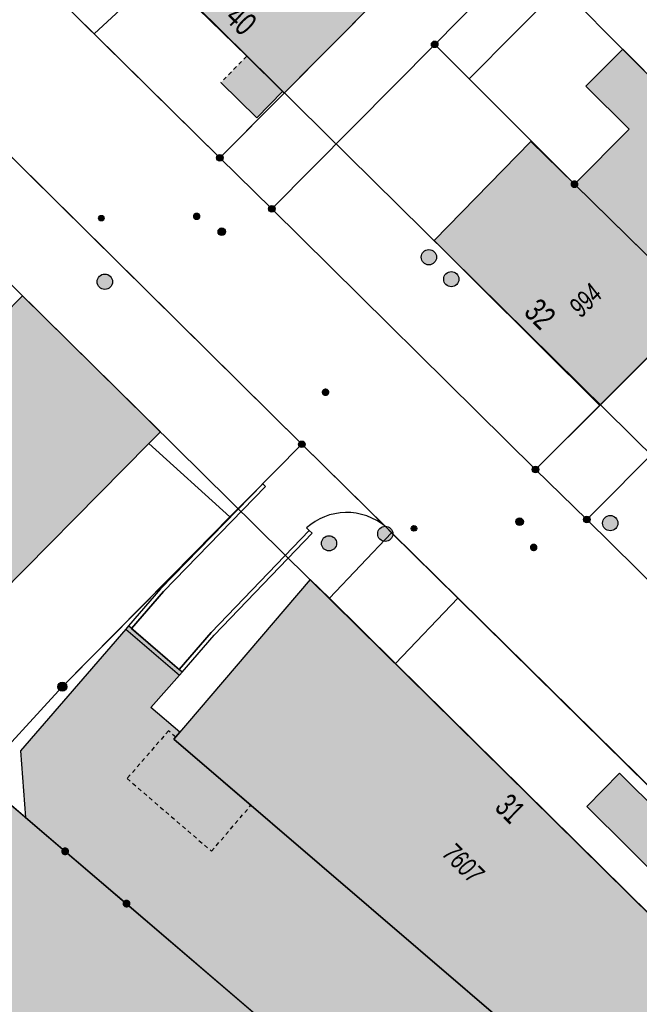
# Model space of a CAD drawing. Header units: metres. Extents: x 2695751 to 2696029, y 1260877 to 1261206.
# Tile 15 of 69: x 2695897 to 2695928, y 1260945 to 1260994. Entities that reach past the tile are written whole.
import ezdxf

# ---------------------------------------------------------------- set-up
doc = ezdxf.new("R2010")
doc.units = ezdxf.units.M
doc.linetypes.add('AUSGEZOGEN', pattern=[0])
doc.linetypes.add('VERDECKT2_S2', pattern=[0.36, 0.2, -0.16])
for name, color, linetype in [('AV_Flächen (EO)', 7, 'AUSGEZOGEN'), ('AV_Gebäudeflächen (BB)', 7, 'AUSGEZOGEN'), ('AV_Gebäudeflächen (EO)', 7, 'AUSGEZOGEN'), ('AV_Gebäudeflächen ut.', 7, 'AUSGEZOGEN'), ('AV_Haus-Nr.', 7, 'AUSGEZOGEN'), ('AV_Linien (BB)', 7, 'AUSGEZOGEN'), ('AV_Versicherung-Nr.', 7, 'AUSGEZOGEN'), ('Liegenschaftsgrenzen', 7, 'AUSGEZOGEN'), ('PFAV', 255, 'AUSGEZOGEN'), ('PFAW', 255, 'AUSGEZOGEN'), ('PFEW', 255, 'AUSGEZOGEN'), ('PFGA', 255, 'AUSGEZOGEN'), ('PFWA', 255, 'AUSGEZOGEN'), ('RAEW', 8, 'AUSGEZOGEN'), ('RP_Abstandslinie', 7, 'AUSGEZOGEN')]:
    doc.layers.add(name, color=color, linetype=linetype)
doc.styles.add('ARIAL', font='arial.ttf')

msp = doc.modelspace()

# ---------------------------------------------------------------- hatches: boundary and pattern name
at = {"layer": 'AV_Gebäudeflächen (BB)', "true_color": 0xd2d2d2, "transparency": 33554687}
for points in [[(2695915.53, 1260995.68), (2695909.42, 1261001.66), (2695904.176, 1260996.349), (2695908.41, 1260992.194), (2695910.178, 1260990.46), (2695910.264, 1260990.376)], [(2695924.59, 1260985.88), (2695930.72, 1260979.86), (2695935.17, 1260984.42), (2695929.1, 1260990.4), (2695926.977, 1260992.544), (2695925.155, 1260990.715), (2695927.287, 1260988.59)], [(2695889.022, 1260988.6), (2695880.652, 1260980.146), (2695879.909, 1260979.395), (2695880.15, 1260979.157), (2695880.363, 1260979.373), (2695881.235, 1260980.254), (2695884.683, 1260976.844), (2695883.811, 1260975.962), (2695883.589, 1260975.737), (2695883.852, 1260975.477), (2695884.098, 1260975.727), (2695886.437, 1260973.413), (2695886.192, 1260973.165), (2695886.447, 1260972.912), (2695886.68, 1260973.147), (2695888.706, 1260971.142), (2695888.503, 1260970.937), (2695888.751, 1260970.691), (2695888.991, 1260970.933), (2695891.33, 1260968.619), (2695891.091, 1260968.378), (2695891.347, 1260968.125), (2695891.561, 1260968.341), (2695892.412, 1260969.201), (2695895.867, 1260965.783), (2695895.016, 1260964.923), (2695894.779, 1260964.684), (2695895.021, 1260964.445), (2695903.582, 1260973.087), (2695904.152, 1260973.663), (2695897.351, 1260980.372), (2695896.382, 1260979.39), (2695894.856, 1260980.894), (2695895.825, 1260981.877), (2695889.272, 1260988.353)], [(2695930.72, 1260979.86), (2695924.59, 1260985.88), (2695922.432, 1260987.987), (2695917.668, 1260983.108), (2695919.763, 1260980.994), (2695925.842, 1260974.964)], [(2695911.552, 1260966.378), (2695904.819, 1260958.504), (2695926.723, 1260939.707), (2695932.158, 1260946.058), (2695915.757, 1260962.231), (2695912.491, 1260965.452)], [(2695930.887, 1260952.778), (2695926.813, 1260956.818), (2695925.192, 1260955.188), (2695929.27, 1260951.147)], [(2695894.915, 1260956.37), (2695890.895, 1260952.292), (2695889.528, 1260950.883), (2695884.45, 1260945.71), (2695884.079, 1260945.33), (2695874.2, 1260935.2), (2695878.695, 1260930.862), (2695888.718, 1260941.151), (2695893.114, 1260937.383), (2695893.236, 1260937.28), (2695893.305, 1260937.222), (2695893.633, 1260937.605), (2695896.282, 1260940.698), (2695896.379, 1260940.811), (2695899.078, 1260943.963), (2695904.825, 1260939.042), (2695909.415, 1260944.451), (2695902.48, 1260950.39), (2695899.45, 1260952.97), (2695895.19, 1260956.61), (2695895.009, 1260956.452)]]:
    msp.add_hatch(color=254, dxfattribs=at).paths.add_polyline_path(points)
at = {"layer": 'AV_Gebäudeflächen (EO)', "true_color": 0xebebeb, "transparency": 33554687}
for points in [[(2695907.138, 1260990.897), (2695908.906, 1260989.162), (2695910.178, 1260990.46), (2695908.41, 1260992.194)], [(2695908.618, 1260955.244), (2695904.819, 1260958.504), (2695904.906, 1260958.605), (2695904.553, 1260958.917), (2695902.508, 1260956.559), (2695906.678, 1260952.973)]]:
    msp.add_hatch(color=7, dxfattribs=at).paths.add_polyline_path(points)
at = {"layer": 'AV_Gebäudeflächen ut.', "true_color": 0xf5f5f5, "transparency": 33554687}
msp.add_hatch(color=7, dxfattribs=at).paths.add_polyline_path([(2695902.575, 1260964.086), (2695902.451, 1260963.936), (2695897.244, 1260957.934), (2695897.498, 1260954.638), (2695909.415, 1260944.451), (2695916.635, 1260938.288), (2695918.065, 1260939.947), (2695920.503, 1260942.775), (2695921.628, 1260944.08), (2695904.819, 1260958.504), (2695905.114, 1260958.849), (2695903.685, 1260960.073), (2695905.097, 1260961.654), (2695905.232, 1260961.805)])
at = {"layer": 'PFAV', "transparency": 33554687}
for points in [[(2695917.852, 1260992.78), (2695917.849, 1260992.813), (2695917.839, 1260992.844), (2695917.823, 1260992.873), (2695917.802, 1260992.898), (2695917.776, 1260992.918), (2695917.746, 1260992.932), (2695917.715, 1260992.941), (2695917.682, 1260992.942), (2695917.649, 1260992.937), (2695917.618, 1260992.926), (2695917.591, 1260992.909), (2695917.567, 1260992.886), (2695917.548, 1260992.859), (2695917.535, 1260992.829), (2695917.528, 1260992.796), (2695917.528, 1260992.764), (2695917.535, 1260992.731), (2695917.548, 1260992.701), (2695917.567, 1260992.674), (2695917.591, 1260992.651), (2695917.618, 1260992.634), (2695917.649, 1260992.623), (2695917.682, 1260992.618), (2695917.715, 1260992.619), (2695917.746, 1260992.628), (2695917.776, 1260992.642), (2695917.802, 1260992.662), (2695917.823, 1260992.687), (2695917.839, 1260992.716), (2695917.849, 1260992.747)], [(2695907.252, 1260987.18), (2695907.249, 1260987.213), (2695907.239, 1260987.244), (2695907.223, 1260987.273), (2695907.202, 1260987.298), (2695907.176, 1260987.318), (2695907.146, 1260987.332), (2695907.115, 1260987.341), (2695907.082, 1260987.342), (2695907.049, 1260987.337), (2695907.018, 1260987.326), (2695906.991, 1260987.309), (2695906.967, 1260987.286), (2695906.948, 1260987.259), (2695906.935, 1260987.229), (2695906.928, 1260987.196), (2695906.928, 1260987.164), (2695906.935, 1260987.131), (2695906.948, 1260987.101), (2695906.967, 1260987.074), (2695906.991, 1260987.051), (2695907.018, 1260987.034), (2695907.049, 1260987.023), (2695907.082, 1260987.018), (2695907.115, 1260987.019), (2695907.146, 1260987.028), (2695907.176, 1260987.042), (2695907.202, 1260987.062), (2695907.223, 1260987.087), (2695907.239, 1260987.116), (2695907.249, 1260987.147)], [(2695924.785, 1260985.88), (2695924.781, 1260985.919), (2695924.769, 1260985.957), (2695924.75, 1260985.991), (2695924.724, 1260986.021), (2695924.693, 1260986.045), (2695924.658, 1260986.063), (2695924.62, 1260986.073), (2695924.58, 1260986.075), (2695924.541, 1260986.069), (2695924.504, 1260986.055), (2695924.471, 1260986.034), (2695924.442, 1260986.007), (2695924.42, 1260985.975), (2695924.404, 1260985.938), (2695924.396, 1260985.9), (2695924.396, 1260985.86), (2695924.404, 1260985.822), (2695924.42, 1260985.785), (2695924.442, 1260985.753), (2695924.471, 1260985.726), (2695924.504, 1260985.705), (2695924.541, 1260985.691), (2695924.58, 1260985.685), (2695924.62, 1260985.687), (2695924.658, 1260985.697), (2695924.693, 1260985.715), (2695924.724, 1260985.739), (2695924.75, 1260985.769), (2695924.769, 1260985.803), (2695924.781, 1260985.841)], [(2695909.812, 1260984.67), (2695909.809, 1260984.703), (2695909.799, 1260984.734), (2695909.783, 1260984.763), (2695909.762, 1260984.788), (2695909.736, 1260984.808), (2695909.706, 1260984.822), (2695909.675, 1260984.831), (2695909.642, 1260984.832), (2695909.609, 1260984.827), (2695909.578, 1260984.816), (2695909.551, 1260984.799), (2695909.527, 1260984.776), (2695909.508, 1260984.749), (2695909.495, 1260984.719), (2695909.488, 1260984.686), (2695909.488, 1260984.654), (2695909.495, 1260984.621), (2695909.508, 1260984.591), (2695909.527, 1260984.564), (2695909.551, 1260984.541), (2695909.578, 1260984.524), (2695909.609, 1260984.513), (2695909.642, 1260984.508), (2695909.675, 1260984.509), (2695909.706, 1260984.518), (2695909.736, 1260984.532), (2695909.762, 1260984.552), (2695909.783, 1260984.577), (2695909.799, 1260984.606), (2695909.809, 1260984.637)], [(2695911.292, 1260973.05), (2695911.289, 1260973.083), (2695911.279, 1260973.114), (2695911.263, 1260973.143), (2695911.242, 1260973.168), (2695911.216, 1260973.188), (2695911.186, 1260973.202), (2695911.155, 1260973.211), (2695911.122, 1260973.212), (2695911.089, 1260973.207), (2695911.058, 1260973.196), (2695911.031, 1260973.179), (2695911.007, 1260973.156), (2695910.988, 1260973.129), (2695910.975, 1260973.099), (2695910.968, 1260973.066), (2695910.968, 1260973.034), (2695910.975, 1260973.001), (2695910.988, 1260972.971), (2695911.007, 1260972.944), (2695911.031, 1260972.921), (2695911.058, 1260972.904), (2695911.089, 1260972.893), (2695911.122, 1260972.888), (2695911.155, 1260972.889), (2695911.186, 1260972.898), (2695911.216, 1260972.912), (2695911.242, 1260972.932), (2695911.263, 1260972.957), (2695911.279, 1260972.986), (2695911.289, 1260973.017)], [(2695922.832, 1260971.81), (2695922.829, 1260971.843), (2695922.819, 1260971.874), (2695922.803, 1260971.903), (2695922.782, 1260971.928), (2695922.756, 1260971.948), (2695922.726, 1260971.962), (2695922.695, 1260971.971), (2695922.662, 1260971.972), (2695922.629, 1260971.967), (2695922.598, 1260971.956), (2695922.571, 1260971.939), (2695922.547, 1260971.916), (2695922.528, 1260971.889), (2695922.515, 1260971.859), (2695922.508, 1260971.826), (2695922.508, 1260971.794), (2695922.515, 1260971.761), (2695922.528, 1260971.731), (2695922.547, 1260971.704), (2695922.571, 1260971.681), (2695922.598, 1260971.664), (2695922.629, 1260971.653), (2695922.662, 1260971.648), (2695922.695, 1260971.649), (2695922.726, 1260971.658), (2695922.756, 1260971.672), (2695922.782, 1260971.692), (2695922.803, 1260971.717), (2695922.819, 1260971.746), (2695922.829, 1260971.777)], [(2695925.362, 1260969.34), (2695925.359, 1260969.373), (2695925.349, 1260969.404), (2695925.333, 1260969.433), (2695925.312, 1260969.458), (2695925.286, 1260969.478), (2695925.256, 1260969.492), (2695925.225, 1260969.501), (2695925.192, 1260969.502), (2695925.159, 1260969.497), (2695925.128, 1260969.486), (2695925.101, 1260969.469), (2695925.077, 1260969.446), (2695925.058, 1260969.419), (2695925.045, 1260969.389), (2695925.038, 1260969.356), (2695925.038, 1260969.324), (2695925.045, 1260969.291), (2695925.058, 1260969.261), (2695925.077, 1260969.234), (2695925.101, 1260969.211), (2695925.128, 1260969.194), (2695925.159, 1260969.183), (2695925.192, 1260969.178), (2695925.225, 1260969.179), (2695925.256, 1260969.188), (2695925.286, 1260969.202), (2695925.312, 1260969.222), (2695925.333, 1260969.247), (2695925.349, 1260969.276), (2695925.359, 1260969.307)], [(2695899.537, 1260961.09), (2695899.533, 1260961.136), (2695899.519, 1260961.18), (2695899.497, 1260961.22), (2695899.467, 1260961.255), (2695899.43, 1260961.283), (2695899.389, 1260961.303), (2695899.344, 1260961.315), (2695899.298, 1260961.317), (2695899.253, 1260961.31), (2695899.21, 1260961.294), (2695899.171, 1260961.27), (2695899.137, 1260961.238), (2695899.111, 1260961.2), (2695899.093, 1260961.158), (2695899.084, 1260961.113), (2695899.084, 1260961.067), (2695899.093, 1260961.022), (2695899.111, 1260960.98), (2695899.137, 1260960.942), (2695899.171, 1260960.91), (2695899.21, 1260960.886), (2695899.253, 1260960.87), (2695899.298, 1260960.863), (2695899.344, 1260960.865), (2695899.389, 1260960.877), (2695899.43, 1260960.897), (2695899.467, 1260960.925), (2695899.497, 1260960.96), (2695899.519, 1260961), (2695899.533, 1260961.044)], [(2695899.645, 1260952.97), (2695899.641, 1260953.009), (2695899.629, 1260953.047), (2695899.61, 1260953.081), (2695899.584, 1260953.111), (2695899.553, 1260953.135), (2695899.518, 1260953.153), (2695899.48, 1260953.163), (2695899.44, 1260953.165), (2695899.401, 1260953.159), (2695899.364, 1260953.145), (2695899.331, 1260953.124), (2695899.302, 1260953.097), (2695899.28, 1260953.065), (2695899.264, 1260953.028), (2695899.256, 1260952.99), (2695899.256, 1260952.95), (2695899.264, 1260952.912), (2695899.28, 1260952.875), (2695899.302, 1260952.843), (2695899.331, 1260952.816), (2695899.364, 1260952.795), (2695899.401, 1260952.781), (2695899.44, 1260952.775), (2695899.48, 1260952.777), (2695899.518, 1260952.787), (2695899.553, 1260952.805), (2695899.584, 1260952.829), (2695899.61, 1260952.859), (2695899.629, 1260952.893), (2695899.641, 1260952.931)], [(2695902.675, 1260950.39), (2695902.671, 1260950.429), (2695902.659, 1260950.467), (2695902.64, 1260950.501), (2695902.614, 1260950.531), (2695902.583, 1260950.555), (2695902.548, 1260950.573), (2695902.51, 1260950.583), (2695902.47, 1260950.585), (2695902.431, 1260950.579), (2695902.394, 1260950.565), (2695902.361, 1260950.544), (2695902.332, 1260950.517), (2695902.31, 1260950.485), (2695902.294, 1260950.448), (2695902.286, 1260950.41), (2695902.286, 1260950.37), (2695902.294, 1260950.332), (2695902.31, 1260950.295), (2695902.332, 1260950.263), (2695902.361, 1260950.236), (2695902.394, 1260950.215), (2695902.431, 1260950.201), (2695902.47, 1260950.195), (2695902.51, 1260950.197), (2695902.548, 1260950.207), (2695902.583, 1260950.225), (2695902.614, 1260950.249), (2695902.64, 1260950.279), (2695902.659, 1260950.313), (2695902.671, 1260950.351)]]:
    msp.add_hatch(color=7, dxfattribs=at).paths.add_polyline_path(points)
at = {"layer": 'PFAW', "transparency": 33554687}
for color, points in [(253, [(2695917.782, 1260982.279), (2695917.774, 1260982.355), (2695917.751, 1260982.428), (2695917.714, 1260982.495), (2695917.664, 1260982.554), (2695917.603, 1260982.601), (2695917.534, 1260982.634), (2695917.46, 1260982.654), (2695917.384, 1260982.657), (2695917.308, 1260982.646), (2695917.236, 1260982.619), (2695917.171, 1260982.579), (2695917.115, 1260982.526), (2695917.072, 1260982.463), (2695917.041, 1260982.392), (2695917.026, 1260982.317), (2695917.026, 1260982.241), (2695917.041, 1260982.166), (2695917.072, 1260982.095), (2695917.115, 1260982.032), (2695917.171, 1260981.979), (2695917.236, 1260981.939), (2695917.308, 1260981.912), (2695917.384, 1260981.901), (2695917.46, 1260981.904), (2695917.534, 1260981.924), (2695917.603, 1260981.957), (2695917.664, 1260982.004), (2695917.714, 1260982.063), (2695917.751, 1260982.13), (2695917.774, 1260982.203)]), (253, [(2695901.788, 1260981.069), (2695901.78, 1260981.145), (2695901.757, 1260981.218), (2695901.72, 1260981.285), (2695901.67, 1260981.344), (2695901.609, 1260981.391), (2695901.54, 1260981.424), (2695901.466, 1260981.444), (2695901.39, 1260981.447), (2695901.314, 1260981.436), (2695901.242, 1260981.409), (2695901.177, 1260981.369), (2695901.121, 1260981.316), (2695901.078, 1260981.253), (2695901.047, 1260981.182), (2695901.032, 1260981.107), (2695901.032, 1260981.031), (2695901.047, 1260980.956), (2695901.078, 1260980.885), (2695901.121, 1260980.822), (2695901.177, 1260980.769), (2695901.242, 1260980.729), (2695901.314, 1260980.702), (2695901.39, 1260980.691), (2695901.466, 1260980.694), (2695901.54, 1260980.714), (2695901.609, 1260980.747), (2695901.67, 1260980.794), (2695901.72, 1260980.853), (2695901.757, 1260980.92), (2695901.78, 1260980.993)]), (7, [(2695918.885, 1260981.195), (2695918.877, 1260981.27), (2695918.855, 1260981.343), (2695918.818, 1260981.409), (2695918.768, 1260981.466), (2695918.708, 1260981.513), (2695918.64, 1260981.546), (2695918.567, 1260981.565), (2695918.491, 1260981.569), (2695918.416, 1260981.558), (2695918.345, 1260981.531), (2695918.28, 1260981.491), (2695918.225, 1260981.439), (2695918.182, 1260981.377), (2695918.152, 1260981.307), (2695918.137, 1260981.233), (2695918.137, 1260981.157), (2695918.152, 1260981.082), (2695918.182, 1260981.013), (2695918.225, 1260980.95), (2695918.28, 1260980.898), (2695918.345, 1260980.858), (2695918.416, 1260980.832), (2695918.491, 1260980.82), (2695918.567, 1260980.824), (2695918.64, 1260980.843), (2695918.708, 1260980.876), (2695918.768, 1260980.923), (2695918.818, 1260980.98), (2695918.855, 1260981.047), (2695918.877, 1260981.119)]), (253, [(2695926.735, 1260969.161), (2695926.727, 1260969.237), (2695926.704, 1260969.31), (2695926.667, 1260969.377), (2695926.617, 1260969.436), (2695926.556, 1260969.483), (2695926.487, 1260969.516), (2695926.413, 1260969.536), (2695926.337, 1260969.539), (2695926.261, 1260969.528), (2695926.189, 1260969.501), (2695926.124, 1260969.461), (2695926.068, 1260969.408), (2695926.025, 1260969.345), (2695925.994, 1260969.274), (2695925.979, 1260969.199), (2695925.979, 1260969.123), (2695925.994, 1260969.048), (2695926.025, 1260968.977), (2695926.068, 1260968.914), (2695926.124, 1260968.861), (2695926.189, 1260968.821), (2695926.261, 1260968.794), (2695926.337, 1260968.783), (2695926.413, 1260968.786), (2695926.487, 1260968.806), (2695926.556, 1260968.839), (2695926.617, 1260968.886), (2695926.667, 1260968.945), (2695926.704, 1260969.012), (2695926.727, 1260969.085)]), (7, [(2695912.85, 1260968.165), (2695912.842, 1260968.24), (2695912.82, 1260968.313), (2695912.783, 1260968.379), (2695912.733, 1260968.436), (2695912.673, 1260968.483), (2695912.605, 1260968.516), (2695912.532, 1260968.535), (2695912.456, 1260968.539), (2695912.381, 1260968.528), (2695912.31, 1260968.501), (2695912.245, 1260968.461), (2695912.19, 1260968.409), (2695912.147, 1260968.347), (2695912.117, 1260968.277), (2695912.102, 1260968.203), (2695912.102, 1260968.127), (2695912.117, 1260968.052), (2695912.147, 1260967.983), (2695912.19, 1260967.92), (2695912.245, 1260967.868), (2695912.31, 1260967.828), (2695912.381, 1260967.802), (2695912.456, 1260967.79), (2695912.532, 1260967.794), (2695912.605, 1260967.813), (2695912.673, 1260967.846), (2695912.733, 1260967.893), (2695912.783, 1260967.95), (2695912.82, 1260968.017), (2695912.842, 1260968.089)])]:
    msp.add_hatch(color=color, dxfattribs=at).paths.add_polyline_path(points)
at = {"layer": 'PFEW', "transparency": 33554687}
msp.add_hatch(color=7, dxfattribs=at).paths.add_polyline_path([(2695915.626, 1260968.633), (2695915.618, 1260968.708), (2695915.596, 1260968.781), (2695915.559, 1260968.847), (2695915.509, 1260968.905), (2695915.449, 1260968.951), (2695915.381, 1260968.985), (2695915.308, 1260969.004), (2695915.232, 1260969.008), (2695915.157, 1260968.996), (2695915.086, 1260968.97), (2695915.021, 1260968.93), (2695914.966, 1260968.877), (2695914.923, 1260968.815), (2695914.893, 1260968.745), (2695914.878, 1260968.671), (2695914.878, 1260968.595), (2695914.893, 1260968.521), (2695914.923, 1260968.451), (2695914.966, 1260968.389), (2695915.021, 1260968.336), (2695915.086, 1260968.296), (2695915.157, 1260968.27), (2695915.232, 1260968.258), (2695915.308, 1260968.262), (2695915.381, 1260968.281), (2695915.449, 1260968.315), (2695915.509, 1260968.361), (2695915.559, 1260968.419), (2695915.596, 1260968.485), (2695915.618, 1260968.558)])
at = {"layer": 'PFGA', "transparency": 33554687}
for points in [[(2695907.315, 1260983.668), (2695907.286, 1260983.692), (2695907.252, 1260983.709), (2695907.216, 1260983.72), (2695907.178, 1260983.722), (2695907.14, 1260983.718), (2695907.104, 1260983.705), (2695907.072, 1260983.686), (2695907.044, 1260983.66), (2695907.021, 1260983.63), (2695907.005, 1260983.595), (2695906.997, 1260983.558), (2695906.996, 1260983.52), (2695907.003, 1260983.483), (2695907.017, 1260983.448), (2695907.038, 1260983.416), (2695907.065, 1260983.389), (2695907.097, 1260983.369), (2695907.132, 1260983.355), (2695907.169, 1260983.348), (2695907.207, 1260983.349), (2695907.244, 1260983.358), (2695907.278, 1260983.374), (2695907.309, 1260983.396), (2695907.334, 1260983.424), (2695907.354, 1260983.457), (2695907.366, 1260983.493), (2695907.37, 1260983.531), (2695907.367, 1260983.568), (2695907.357, 1260983.605), (2695907.339, 1260983.639)], [(2695922.007, 1260969.365), (2695921.977, 1260969.388), (2695921.943, 1260969.404), (2695921.906, 1260969.414), (2695921.868, 1260969.415), (2695921.831, 1260969.409), (2695921.795, 1260969.396), (2695921.763, 1260969.376), (2695921.736, 1260969.349), (2695921.714, 1260969.318), (2695921.7, 1260969.283), (2695921.692, 1260969.246), (2695921.693, 1260969.208), (2695921.7, 1260969.171), (2695921.716, 1260969.136), (2695921.738, 1260969.105), (2695921.765, 1260969.079), (2695921.797, 1260969.059), (2695921.833, 1260969.046), (2695921.871, 1260969.041), (2695921.909, 1260969.043), (2695921.945, 1260969.053), (2695921.979, 1260969.07), (2695922.009, 1260969.093), (2695922.034, 1260969.122), (2695922.052, 1260969.155), (2695922.063, 1260969.191), (2695922.066, 1260969.229), (2695922.062, 1260969.267), (2695922.051, 1260969.303), (2695922.032, 1260969.336)]]:
    msp.add_hatch(color=7, dxfattribs=at).paths.add_polyline_path(points)
at = {"layer": 'PFWA', "transparency": 33554687}
for points in [[(2695905.808, 1260984.427), (2695905.796, 1260984.412), (2695905.785, 1260984.397), (2695905.775, 1260984.381), (2695905.767, 1260984.363), (2695905.761, 1260984.345), (2695905.757, 1260984.327), (2695905.755, 1260984.308), (2695905.755, 1260984.289), (2695905.756, 1260984.27), (2695905.76, 1260984.251), (2695905.765, 1260984.233), (2695905.772, 1260984.215), (2695905.781, 1260984.199), (2695905.792, 1260984.183), (2695905.804, 1260984.168), (2695905.817, 1260984.155), (2695905.832, 1260984.143), (2695905.848, 1260984.133), (2695905.865, 1260984.124), (2695905.883, 1260984.117), (2695905.901, 1260984.112), (2695905.92, 1260984.109), (2695905.939, 1260984.108), (2695905.958, 1260984.108), (2695905.977, 1260984.111), (2695905.995, 1260984.115), (2695906.013, 1260984.121), (2695906.03, 1260984.129), (2695906.046, 1260984.139), (2695906.062, 1260984.151), (2695906.076, 1260984.163), (2695906.088, 1260984.178), (2695906.099, 1260984.193), (2695906.109, 1260984.209), (2695906.117, 1260984.227), (2695906.123, 1260984.245), (2695906.127, 1260984.263), (2695906.129, 1260984.282), (2695906.129, 1260984.301), (2695906.128, 1260984.32), (2695906.124, 1260984.339), (2695906.119, 1260984.357), (2695906.112, 1260984.375), (2695906.103, 1260984.391), (2695906.092, 1260984.407), (2695906.08, 1260984.422), (2695906.067, 1260984.435), (2695906.052, 1260984.447), (2695906.036, 1260984.457), (2695906.019, 1260984.466), (2695906.001, 1260984.473), (2695905.983, 1260984.478), (2695905.964, 1260984.481), (2695905.945, 1260984.482), (2695905.926, 1260984.482), (2695905.907, 1260984.479), (2695905.889, 1260984.475), (2695905.871, 1260984.469), (2695905.854, 1260984.461), (2695905.838, 1260984.451), (2695905.822, 1260984.439)], [(2695912.435, 1260975.484), (2695912.448, 1260975.498), (2695912.459, 1260975.513), (2695912.469, 1260975.53), (2695912.477, 1260975.547), (2695912.483, 1260975.565), (2695912.487, 1260975.583), (2695912.49, 1260975.602), (2695912.49, 1260975.621), (2695912.489, 1260975.64), (2695912.486, 1260975.659), (2695912.481, 1260975.677), (2695912.474, 1260975.695), (2695912.465, 1260975.712), (2695912.455, 1260975.727), (2695912.443, 1260975.742), (2695912.429, 1260975.756), (2695912.415, 1260975.768), (2695912.399, 1260975.778), (2695912.382, 1260975.787), (2695912.364, 1260975.794), (2695912.346, 1260975.799), (2695912.327, 1260975.803), (2695912.308, 1260975.804), (2695912.289, 1260975.804), (2695912.271, 1260975.802), (2695912.252, 1260975.797), (2695912.234, 1260975.791), (2695912.217, 1260975.784), (2695912.2, 1260975.774), (2695912.185, 1260975.763), (2695912.171, 1260975.75), (2695912.158, 1260975.736), (2695912.147, 1260975.721), (2695912.137, 1260975.704), (2695912.129, 1260975.687), (2695912.123, 1260975.669), (2695912.119, 1260975.651), (2695912.116, 1260975.632), (2695912.116, 1260975.613), (2695912.117, 1260975.594), (2695912.12, 1260975.575), (2695912.125, 1260975.557), (2695912.132, 1260975.539), (2695912.141, 1260975.522), (2695912.151, 1260975.507), (2695912.163, 1260975.492), (2695912.177, 1260975.478), (2695912.191, 1260975.466), (2695912.207, 1260975.456), (2695912.224, 1260975.447), (2695912.242, 1260975.44), (2695912.26, 1260975.435), (2695912.279, 1260975.431), (2695912.298, 1260975.43), (2695912.317, 1260975.43), (2695912.335, 1260975.432), (2695912.354, 1260975.437), (2695912.372, 1260975.443), (2695912.389, 1260975.45), (2695912.406, 1260975.46), (2695912.421, 1260975.471)], [(2695922.443, 1260968.094), (2695922.43, 1260968.079), (2695922.419, 1260968.064), (2695922.41, 1260968.047), (2695922.402, 1260968.03), (2695922.396, 1260968.012), (2695922.392, 1260967.993), (2695922.39, 1260967.975), (2695922.39, 1260967.956), (2695922.391, 1260967.937), (2695922.395, 1260967.918), (2695922.4, 1260967.9), (2695922.408, 1260967.882), (2695922.417, 1260967.866), (2695922.427, 1260967.85), (2695922.44, 1260967.835), (2695922.453, 1260967.822), (2695922.468, 1260967.81), (2695922.484, 1260967.8), (2695922.501, 1260967.792), (2695922.519, 1260967.785), (2695922.537, 1260967.78), (2695922.556, 1260967.777), (2695922.575, 1260967.776), (2695922.594, 1260967.776), (2695922.613, 1260967.779), (2695922.631, 1260967.783), (2695922.649, 1260967.79), (2695922.666, 1260967.798), (2695922.682, 1260967.808), (2695922.698, 1260967.819), (2695922.711, 1260967.832), (2695922.724, 1260967.847), (2695922.735, 1260967.862), (2695922.744, 1260967.879), (2695922.752, 1260967.896), (2695922.758, 1260967.914), (2695922.762, 1260967.933), (2695922.764, 1260967.951), (2695922.764, 1260967.97), (2695922.763, 1260967.989), (2695922.759, 1260968.008), (2695922.754, 1260968.026), (2695922.746, 1260968.044), (2695922.737, 1260968.06), (2695922.727, 1260968.076), (2695922.714, 1260968.091), (2695922.701, 1260968.104), (2695922.686, 1260968.116), (2695922.67, 1260968.126), (2695922.653, 1260968.134), (2695922.635, 1260968.141), (2695922.617, 1260968.146), (2695922.598, 1260968.149), (2695922.579, 1260968.15), (2695922.56, 1260968.15), (2695922.541, 1260968.147), (2695922.523, 1260968.143), (2695922.505, 1260968.136), (2695922.488, 1260968.128), (2695922.472, 1260968.118), (2695922.456, 1260968.107)]]:
    msp.add_hatch(color=7, dxfattribs=at).paths.add_polyline_path(points)
at = {"layer": 'RAEW', "transparency": 33554687}
for points in [[(2695901.099, 1260984.206), (2695901.099, 1260984.192), (2695901.101, 1260984.178), (2695901.105, 1260984.165), (2695901.11, 1260984.152), (2695901.116, 1260984.139), (2695901.123, 1260984.127), (2695901.132, 1260984.116), (2695901.141, 1260984.106), (2695901.152, 1260984.097), (2695901.163, 1260984.089), (2695901.175, 1260984.083), (2695901.188, 1260984.077), (2695901.202, 1260984.073), (2695901.215, 1260984.07), (2695901.229, 1260984.069), (2695901.243, 1260984.069), (2695901.257, 1260984.07), (2695901.27, 1260984.073), (2695901.284, 1260984.077), (2695901.297, 1260984.083), (2695901.309, 1260984.089), (2695901.32, 1260984.097), (2695901.331, 1260984.106), (2695901.34, 1260984.116), (2695901.349, 1260984.127), (2695901.356, 1260984.139), (2695901.362, 1260984.152), (2695901.367, 1260984.165), (2695901.371, 1260984.178), (2695901.373, 1260984.192), (2695901.373, 1260984.206), (2695901.373, 1260984.22), (2695901.371, 1260984.234), (2695901.367, 1260984.247), (2695901.362, 1260984.26), (2695901.356, 1260984.273), (2695901.349, 1260984.285), (2695901.34, 1260984.296), (2695901.331, 1260984.306), (2695901.32, 1260984.315), (2695901.309, 1260984.323), (2695901.297, 1260984.329), (2695901.284, 1260984.335), (2695901.27, 1260984.339), (2695901.257, 1260984.342), (2695901.243, 1260984.343), (2695901.229, 1260984.343), (2695901.215, 1260984.342), (2695901.202, 1260984.339), (2695901.188, 1260984.335), (2695901.175, 1260984.329), (2695901.163, 1260984.323), (2695901.152, 1260984.315), (2695901.141, 1260984.306), (2695901.132, 1260984.296), (2695901.123, 1260984.285), (2695901.116, 1260984.273), (2695901.11, 1260984.26), (2695901.105, 1260984.247), (2695901.101, 1260984.234), (2695901.099, 1260984.22)], [(2695916.532, 1260968.899), (2695916.532, 1260968.885), (2695916.534, 1260968.871), (2695916.538, 1260968.858), (2695916.543, 1260968.845), (2695916.549, 1260968.832), (2695916.556, 1260968.82), (2695916.565, 1260968.809), (2695916.574, 1260968.799), (2695916.585, 1260968.79), (2695916.596, 1260968.782), (2695916.608, 1260968.776), (2695916.621, 1260968.77), (2695916.635, 1260968.766), (2695916.648, 1260968.763), (2695916.662, 1260968.762), (2695916.676, 1260968.762), (2695916.69, 1260968.763), (2695916.703, 1260968.766), (2695916.717, 1260968.77), (2695916.73, 1260968.776), (2695916.742, 1260968.782), (2695916.753, 1260968.79), (2695916.764, 1260968.799), (2695916.773, 1260968.809), (2695916.782, 1260968.82), (2695916.789, 1260968.832), (2695916.795, 1260968.845), (2695916.8, 1260968.858), (2695916.804, 1260968.871), (2695916.806, 1260968.885), (2695916.806, 1260968.899), (2695916.806, 1260968.913), (2695916.804, 1260968.927), (2695916.8, 1260968.94), (2695916.795, 1260968.953), (2695916.789, 1260968.966), (2695916.782, 1260968.978), (2695916.773, 1260968.989), (2695916.764, 1260968.999), (2695916.753, 1260969.008), (2695916.742, 1260969.016), (2695916.73, 1260969.022), (2695916.717, 1260969.028), (2695916.703, 1260969.032), (2695916.69, 1260969.035), (2695916.676, 1260969.036), (2695916.662, 1260969.036), (2695916.648, 1260969.035), (2695916.635, 1260969.032), (2695916.621, 1260969.028), (2695916.608, 1260969.022), (2695916.596, 1260969.016), (2695916.585, 1260969.008), (2695916.574, 1260968.999), (2695916.565, 1260968.989), (2695916.556, 1260968.978), (2695916.549, 1260968.966), (2695916.543, 1260968.953), (2695916.538, 1260968.94), (2695916.534, 1260968.927), (2695916.532, 1260968.913)]]:
    msp.add_hatch(color=1, dxfattribs=at).paths.add_polyline_path(points)

# ---------------------------------------------------------------- linework, layer by layer
at = {"layer": 'AV_Flächen (EO)', "color": 7, "linetype": 'VERDECKT2_S2', "transparency": 33554687}
msp.add_line((2695908.41, 1260992.194), (2695907.138, 1260990.897), dxfattribs=at)
at = {"layer": 'AV_Flächen (EO)', "color": 7, "linetype": 'AUSGEZOGEN', "transparency": 33554687}
msp.add_line((2695897.498, 1260954.638), (2695909.415, 1260944.451), dxfattribs=at)
for points in [[(2695907.138, 1260990.897), (2695908.906, 1260989.162), (2695910.178, 1260990.46), (2695908.41, 1260992.194)], [(2695902.575, 1260964.086), (2695902.451, 1260963.936), (2695897.244, 1260957.934), (2695897.498, 1260954.638)], [(2695905.114, 1260958.849), (2695903.685, 1260960.073), (2695905.097, 1260961.654), (2695905.232, 1260961.805), (2695902.575, 1260964.086)], [(2695921.628, 1260944.08), (2695904.819, 1260958.504), (2695905.114, 1260958.849)], [(2695908.618, 1260955.244), (2695904.819, 1260958.504), (2695904.906, 1260958.605)]]:
    msp.add_lwpolyline(points, dxfattribs=at)
for points in [[(2695909.343, 1260970.96), (2695909.201, 1260971.101), (2695904.155, 1260965.923), (2695902.575, 1260964.086), (2695902.727, 1260963.956), (2695904.303, 1260965.788), (2695909.343, 1260970.96)], [(2695911.646, 1260968.659), (2695911.502, 1260968.797), (2695906.65, 1260963.771), (2695905.08, 1260961.935), (2695905.232, 1260961.805), (2695906.798, 1260963.636), (2695911.646, 1260968.659)], [(2695905.097, 1260961.654), (2695905.232, 1260961.805), (2695902.575, 1260964.086), (2695902.451, 1260963.936), (2695905.097, 1260961.654)]]:
    msp.add_lwpolyline(points, close=True, dxfattribs=at)
at = {"layer": 'AV_Flächen (EO)', "color": 7, "linetype": 'VERDECKT2_S2', "transparency": 33554687}
msp.add_lwpolyline([(2695904.906, 1260958.605), (2695904.553, 1260958.917), (2695902.508, 1260956.559), (2695906.678, 1260952.973), (2695908.618, 1260955.244)], dxfattribs=at)
at = {"layer": 'AV_Linien (BB)', "color": 7, "linetype": 'AUSGEZOGEN', "transparency": 33554687}
for p, q in [((2695917.69, 1260992.78), (2695922.2, 1260997.33)), ((2695904.176, 1260996.349), (2695900.881, 1260993.303)), ((2695915.53, 1260995.68), (2695910.264, 1260990.376)), ((2695900.881, 1260993.303), (2695898.901, 1260995.255)), ((2695907.09, 1260987.18), (2695900.881, 1260993.303)), ((2695909.65, 1260984.67), (2695917.69, 1260992.78)), ((2695910.264, 1260990.376), (2695907.09, 1260987.18)), ((2695930.72, 1260979.86), (2695924.59, 1260985.88)), ((2695922.67, 1260971.81), (2695909.65, 1260984.67)), ((2695925.842, 1260974.964), (2695919.763, 1260980.994)), ((2695930.72, 1260979.86), (2695925.842, 1260974.964)), ((2695922.67, 1260971.81), (2695925.842, 1260974.964)), ((2695907.587, 1260969.465), (2695903.582, 1260973.087)), ((2695903.245, 1260965.072), (2695907.587, 1260969.465)), ((2695915.56, 1260968.688), (2695915.271, 1260968.972)), ((2695915.56, 1260968.688), (2695912.491, 1260965.452)), ((2695918.833, 1260965.465), (2695915.56, 1260968.688)), ((2695912.491, 1260965.452), (2695911.552, 1260966.378)), ((2695915.757, 1260962.231), (2695912.491, 1260965.452)), ((2695918.833, 1260965.465), (2695915.757, 1260962.231)), ((2695895.19, 1260956.61), (2695899.45, 1260952.97)), ((2695899.45, 1260952.97), (2695902.48, 1260950.39)), ((2695902.48, 1260950.39), (2695909.415, 1260944.451))]:
    msp.add_line(p, q, dxfattribs=at)
for points in [[(2695922.2, 1260997.33), (2695923.893, 1260995.629), (2695919.387, 1260991.083), (2695917.69, 1260992.78)], [(2695910.264, 1260990.376), (2695910.178, 1260990.46), (2695908.41, 1260992.194), (2695904.176, 1260996.349)], [(2695924.59, 1260985.88), (2695927.287, 1260988.59), (2695925.155, 1260990.715), (2695926.977, 1260992.544), (2695929.1, 1260990.4)], [(2695915.271, 1260968.972), (2695911.13, 1260973.05), (2695892.2, 1260991.77)], [(2695889.272, 1260988.353), (2695895.825, 1260981.877), (2695894.856, 1260980.894), (2695896.382, 1260979.39), (2695897.351, 1260980.372), (2695904.152, 1260973.663), (2695903.582, 1260973.087)], [(2695919.763, 1260980.994), (2695917.668, 1260983.108), (2695922.432, 1260987.987), (2695924.59, 1260985.88)], [(2695925.2, 1260969.34), (2695932.579, 1260976.754), (2695933.63, 1260977.81), (2695943.85, 1260988.14)], [(2695903.582, 1260973.087), (2695895.021, 1260964.445)], [(2695907.587, 1260969.465), (2695909.201, 1260971.101), (2695909.343, 1260970.96), (2695904.303, 1260965.788), (2695902.727, 1260963.956), (2695905.08, 1260961.935), (2695906.65, 1260963.771), (2695911.502, 1260968.797), (2695911.367, 1260968.926)], [(2695925.2, 1260969.34), (2695926.421, 1260968.135), (2695940.15, 1260954.59)], [(2695911.552, 1260966.378), (2695904.819, 1260958.504), (2695926.723, 1260939.707), (2695932.158, 1260946.058), (2695915.757, 1260962.231)], [(2695935.95, 1260948.61), (2695923.858, 1260960.517), (2695918.833, 1260965.465)], [(2695895.19, 1260956.61), (2695899.31, 1260961.09), (2695903.245, 1260965.072)]]:
    msp.add_lwpolyline(points, dxfattribs=at)
msp.add_lwpolyline([(2695930.887, 1260952.778), (2695929.27, 1260951.147), (2695925.192, 1260955.188), (2695926.813, 1260956.818), (2695930.887, 1260952.778)], close=True, dxfattribs=at)
for centre, radius, start, end in [((2695913.345, 1260966.728), 2.957, 91.2319, 131.9782), ((2695913.347, 1260966.731), 2.954, 49.3534, 91.2733)]:
    msp.add_arc(centre, radius, start, end, dxfattribs=at)
at = {"layer": 'Liegenschaftsgrenzen', "color": 7, "linetype": 'AUSGEZOGEN', "transparency": 33554687}
for p, q in [((2695894.07, 1261000.02), (2695907.09, 1260987.18)), ((2695922.2, 1260997.33), (2695917.69, 1260992.78)), ((2695915.53, 1260995.68), (2695907.09, 1260987.18)), ((2695917.69, 1260992.78), (2695909.65, 1260984.67)), ((2695911.13, 1260973.05), (2695892.2, 1260991.77)), ((2695907.09, 1260987.18), (2695909.65, 1260984.67)), ((2695909.65, 1260984.67), (2695922.67, 1260971.81)), ((2695930.72, 1260979.86), (2695922.67, 1260971.81)), ((2695933.63, 1260977.81), (2695925.2, 1260969.34)), ((2695935.95, 1260948.61), (2695911.13, 1260973.05)), ((2695922.67, 1260971.81), (2695925.2, 1260969.34)), ((2695925.2, 1260969.34), (2695940.15, 1260954.59))]:
    msp.add_line(p, q, dxfattribs=at)
for points in [[(2695922.2, 1260997.33), (2695929.1, 1260990.4), (2695935.17, 1260984.42)], [(2695917.69, 1260992.78), (2695924.59, 1260985.88), (2695930.72, 1260979.86)], [(2695911.13, 1260973.05), (2695899.31, 1260961.09), (2695895.19, 1260956.61)], [(2695895.19, 1260956.61), (2695899.45, 1260952.97), (2695902.48, 1260950.39), (2695911.32, 1260942.82), (2695925.81, 1260930.4)]]:
    msp.add_lwpolyline(points, dxfattribs=at)
at = {"layer": 'PFAV', "color": 7, "transparency": 33554687}
for centre, radius in [((2695917.69, 1260992.78), 0.162), ((2695907.09, 1260987.18), 0.162), ((2695909.65, 1260984.67), 0.162), ((2695911.13, 1260973.05), 0.162), ((2695922.67, 1260971.81), 0.162), ((2695925.2, 1260969.34), 0.162), ((2695899.31, 1260961.09), 0.227)]:
    msp.add_circle(centre, radius, dxfattribs=at)
at = {"layer": 'PFAW', "transparency": 33554687}
for centre, radius in [((2695917.403, 1260982.279), 0.379), ((2695901.409, 1260981.069), 0.379), ((2695918.51, 1260981.195), 0.375), ((2695926.356, 1260969.161), 0.379), ((2695912.475, 1260968.165), 0.375)]:
    msp.add_circle(centre, radius, dxfattribs=at)
at = {"layer": 'PFEW', "transparency": 33554687}
msp.add_circle((2695915.251, 1260968.633), 0.375, dxfattribs=at)
at = {"layer": 'PFGA', "transparency": 33554687}
for centre in [(2695907.183, 1260983.535), (2695921.879, 1260969.228)]:
    msp.add_circle(centre, 0.187, dxfattribs=at)
at = {"layer": 'RAEW', "color": 1, "transparency": 33554687}
for centre in [(2695901.236, 1260984.206), (2695916.669, 1260968.899)]:
    msp.add_circle(centre, 0.137, dxfattribs=at)
at = {"layer": 'RP_Abstandslinie', "color": 7, "linetype": 'AUSGEZOGEN', "transparency": 33554687}
for points in [[(2695815.92, 1261083.45), (2695852.53, 1261047.34), (2695889.71, 1261010.67), (2695915.9, 1260984.83), (2695942.7, 1260958.39), (2695972.35, 1260992.97), (2695942.13, 1261023.53), (2695912.25, 1261053.75), (2695881.66, 1261084.69), (2695850.32, 1261116.38)], [(2695843.48, 1260942.78), (2695890.27, 1260897.18), (2695911.05, 1260921.43), (2695932.14, 1260946.05), (2695910.22, 1260967.67), (2695889.01, 1260988.6)]]:
    msp.add_lwpolyline(points, dxfattribs=at)

# ---------------------------------------------------------------- texts
at = {"layer": 'AV_Haus-Nr.', "color": 7, "transparency": 33554687, "char_height": 1.1621, "style": 'ARIAL'}
for s, insert, width, attachment_point, rotation in [('\\W0.70;40', (2695907.727, 1260993.563), 1.68109, 8, 315.5463), ('\\W0.70;32', (2695922.476, 1260979.056), 1.68109, 8, 315.2313), ('\\W0.64;31', (2695921.829, 1260955.498), 1.59081, 2, 315.6714)]:
    msp.add_mtext(s, dxfattribs=dict(at, insert=insert, width=width, attachment_point=attachment_point, rotation=rotation))
at = {"layer": 'AV_Versicherung-Nr.', "color": 7, "transparency": 33554687, "char_height": 0.96842, "attachment_point": 5, "style": 'ARIAL'}
for s, insert, width, rotation in [('\\A1;{\\fArial|i1|b0;\\H0.968418;\\W0.700000;\\C7;994}\\P', (2695925.135, 1260980.148), 1.93301, 45.1044), ('\\A1;{\\fArial|i1|b0;\\H0.968418;\\W0.700000;\\C7;7607}\\P', (2695919.096, 1260952.381), 2.46457, 315.4302)]:
    msp.add_mtext(s, dxfattribs=dict(at, insert=insert, width=width, rotation=rotation))

doc.saveas('drawing.dxf')
